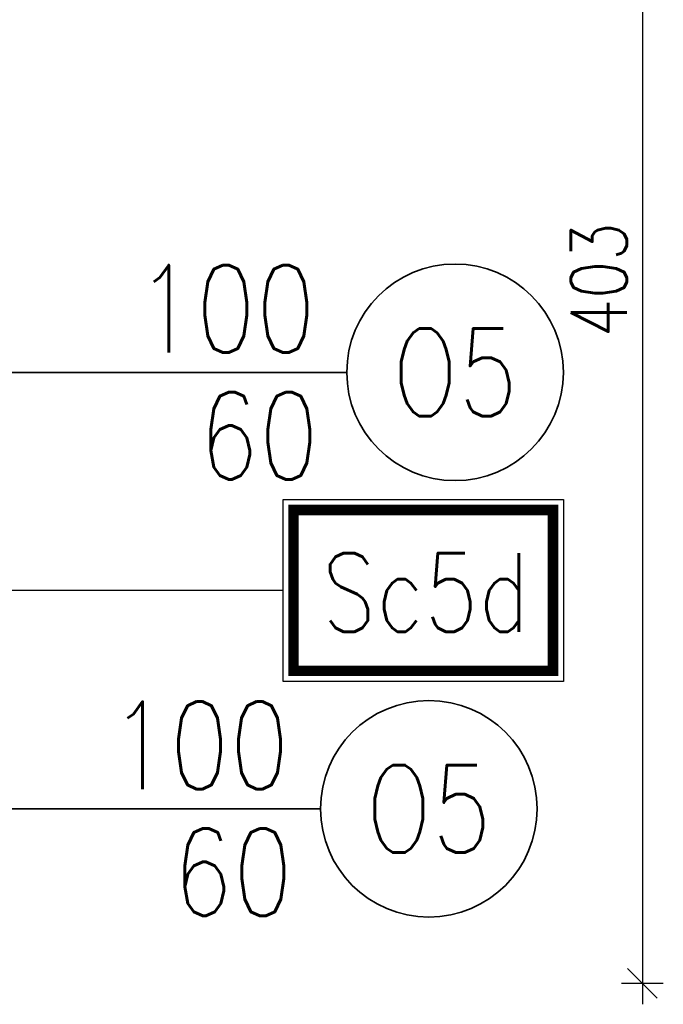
# Model space of a CAD drawing. Header units: inches. Extents: x 27484 to 71626, y -45113 to 39.
# Tile 161 of 256: x 37257 to 37441, y -34660 to -34378. Entities that reach past the tile are written whole.
import ezdxf
from ezdxf.enums import TextEntityAlignment as Align

# ---------------------------------------------------------------- set-up
doc = ezdxf.new("R2010")
doc.units = ezdxf.units.IN
doc.header["$LTSCALE"] = 50
doc.header["$MEASUREMENT"] = 0
doc.layers.add('pr_opis', color=2, linetype='Continuous', lineweight=25)
doc.layers.add('R-MET-OKN', color=7, linetype='Continuous', lineweight=35)
for name, color, linetype in [('R-DIM', 6, 'Continuous'), ('R-MET-OKN-OPIS', 7, 'Continuous'), ('R-MET-OKN-OPIS-SYM', 2, 'Continuous')]:
    doc.layers.add(name, color=color, linetype=linetype)
doc.styles.add('MET_OKN', font='SIMPLEX.SHX')
doc.styles.add('MM_050', font='romans.shx', dxfattribs={"width": 0.8, "height": 16})
doc.styles.add('ROMANS', font='simplex.shx', dxfattribs={"width": 0.8, "height": 15})
doc.dimstyles.new('AM100', dxfattribs={"dimtxt": 0.18, "dimasz": 1, "dimexe": 0, "dimexo": 0, "dimgap": 0, "dimtad": 0, "dimdec": 4, "dimdsep": 46, "dimtxsty": 'MM_050', "dimblk1": 'W1', "dimblk2": 'W1', "dimsah": 1, "dimcen": 4, "dimse1": 1, "dimse2": 1, "dimclrd": 256, "dimclre": 256, "dimclrt": 2, "dimadec": 5, "dimazin": 0, "dimtfac": 0.444444, "dimtdec": 4, "dimtix": 1, "dimtmove": 2, "dimatfit": 3, "dimldrblk": 'W1', "dimfxl": 1, "dimtvp": 0.777778, "dimtolj": 1, "dimarcsym": 0})

# ---------------------------------------------------------------- blocks, each defined once
blk = doc.blocks.new('MET-OK')
at = {"layer": 'R-MET-OKN'}
blk.add_lwpolyline([(0, -42.9), (0, 42.9, 0.581818)], format="xyb", dxfattribs=at)
blk.add_circle((0, 66.1), 23.2, dxfattribs=at)
at = {"layer": 'R-MET-OKN-OPIS', "style": 'MET_OKN', "width": 0.8}
for tag, p in [('SO', (-4.22, 40.66)), ('HO', (22.97, 40.66))]:
    blk.add_attdef(tag, text='', height=18.75, rotation=90, dxfattribs=at).set_placement(p, align=Align.RIGHT)
at = {"layer": 'R-MET-OKN-OPIS-SYM', "style": 'MET_OKN', "width": 0.8}
blk.add_attdef('SYM', text='', height=18.75, rotation=90, dxfattribs=at).set_placement((9.38, 66.1), align=Align.CENTER)
blk = doc.blocks.new('W1')
for p, q in [((0, 6), (0, -6)), ((-4.24, -4.24), (4.24, 4.24)), ((-6, 0), (6, 0))]:
    blk.add_line(p, q)
blk = doc.blocks.new('*D164')
at = {"layer": 'Defpoints', "color": 0, "ltscale": 0.1, "transparency": 16777216}
for p in [(37246.48, -34251.07), (37237.48, -34654.07), (37435.21, -34654.07)]:
    blk.add_point(p, dxfattribs=at)
at = {"layer": 'R-DIM', "lineweight": -2, "ltscale": 0.1, "transparency": 16777216}
blk.add_line((37435.21, -34252.07), (37435.21, -34653.07), dxfattribs=at)
for p, rotation in [((37435.21, -34251.07), 89.99999999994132), ((37435.21, -34654.07), 269.9999999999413)]:
    blk.add_blockref('W1', p, dxfattribs=dict(at, rotation=rotation))
at = {"layer": 'R-DIM', "color": 2, "ltscale": 0.1, "transparency": 16777216, "insert": (37422.77, -34452.57), "char_height": 16, "attachment_point": 5, "rotation": 90, "style": 'MM_050'}
blk.add_mtext('\\A1;403', dxfattribs=at)

msp = doc.modelspace()

# ---------------------------------------------------------------- linework, layer by layer
at = {"layer": 'pr_opis', "ltscale": 30}
msp.add_line((37332.35913, -34541.53315), (37208.35672, -34541.53315), dxfattribs=at)
msp.add_lwpolyline([(37332.35886, -34515.48319), (37412.63845, -34515.48489), (37412.6368, -34567.58141), (37332.35721, -34567.57972)], close=True, dxfattribs=at)
at = {"layer": 'pr_opis', "ltscale": 30, "const_width": 3}
msp.add_lwpolyline([(37335.35876, -34518.48329), (37409.63836, -34518.48479), (37409.6369, -34564.58132), (37335.3573, -34564.57981)], close=True, dxfattribs=at)

# ---------------------------------------------------------------- block references
at = {"layer": 'R-MET-OKN'}
ref = msp.add_blockref('MET-OK', (37293.25103, -34479.06607), dxfattribs=dict(at, xscale=1.336499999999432, yscale=1.336499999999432, zscale=1.336499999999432, rotation=270))
ref.add_attrib('SYM', 'O5', dxfattribs={"layer": 'R-MET-OKN-OPIS-SYM', "height": 25.059375, "style": 'MET_OKN', "width": 0.8}).set_placement((37381.59865, -34491.59576), align=Align.CENTER)
ref.add_attrib('SO', '100', dxfattribs={"layer": 'R-MET-OKN-OPIS', "height": 25.059375, "style": 'MET_OKN', "width": 0.8}).set_placement((37341.71331, -34473.42771), align=Align.RIGHT)
ref.add_attrib('HO', '60', dxfattribs={"layer": 'R-MET-OKN-OPIS', "height": 25.059375, "style": 'MET_OKN', "width": 0.8}).set_placement((37342.6195, -34509.76381), align=Align.RIGHT)
ref = msp.add_blockref('MET-OK', (37285.75103, -34604.06607), dxfattribs=dict(at, xscale=1.336499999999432, yscale=1.336499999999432, zscale=1.336499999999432, rotation=270))
ref.add_attrib('SYM', 'O5', dxfattribs={"layer": 'R-MET-OKN-OPIS-SYM', "height": 25.059375, "style": 'MET_OKN', "width": 0.8}).set_placement((37374.09865, -34616.59576), align=Align.CENTER)
ref.add_attrib('SO', '100', dxfattribs={"layer": 'R-MET-OKN-OPIS', "height": 25.059375, "style": 'MET_OKN', "width": 0.8}).set_placement((37334.21331, -34598.42771), align=Align.RIGHT)
ref.add_attrib('HO', '60', dxfattribs={"layer": 'R-MET-OKN-OPIS', "height": 25.059375, "style": 'MET_OKN', "width": 0.8}).set_placement((37335.1195, -34634.76381), align=Align.RIGHT)

# ---------------------------------------------------------------- texts
at = {"layer": 'pr_opis', "insert": (37373.20773, -34553.34503), "char_height": 22.5, "width": 938.3331854, "attachment_point": 8, "rotation": 359.9981866, "style": 'ROMANS'}
msp.add_mtext('Sc5d', dxfattribs=at)

# ---------------------------------------------------------------- dimensions: what is measured, and where the dimension line sits
at = {"layer": 'R-DIM', "ltscale": 0.1}
dim = msp.add_linear_dim(base=(37435.2127, -34654.06607), p1=(37246.48246, -34251.06607), p2=(37237.48246, -34654.06607), angle=90, dimstyle='AM100', dxfattribs=at)
dim.commit()
dim.dimension.update_dxf_attribs({"geometry": '*D164', "text_midpoint": (37422.76826, -34452.56607)})

doc.saveas('drawing.dxf')
